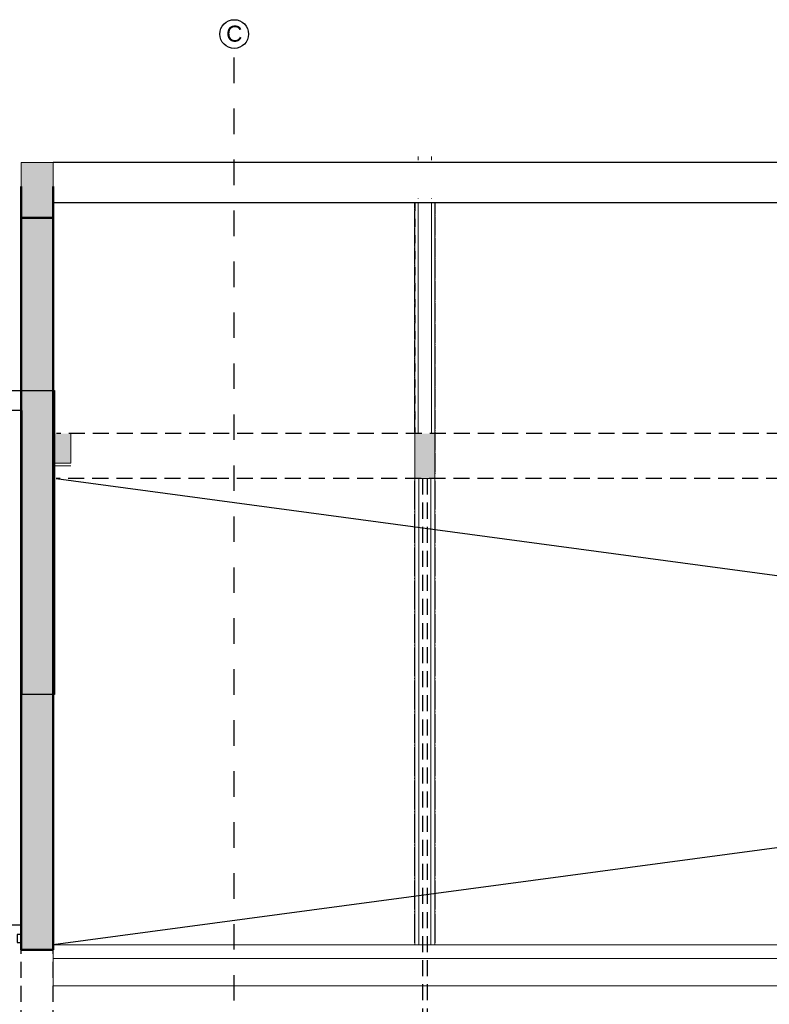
# Model space of a CAD drawing. Header units: metres. Extents: x -18231 to -17951, y 15132 to 15402.
# Tile 93 of 144: x -18163 to -18153, y 15322 to 15334. Entities that reach past the tile are written whole.
import ezdxf

# ---------------------------------------------------------------- set-up
doc = ezdxf.new("R2010")
doc.units = ezdxf.units.M
for name, pattern in [('Oculto', [7.14375, 4.7625, -2.38125]), ('Trazo', [6.35, 3.175, -3.175]), ('Trazo pequeño', [3, 2, -1])]:
    doc.linetypes.add(name, pattern=pattern)
doc.layers.get('0').update_dxf_attribs({"color": 1})
for name, color, linetype, lineweight in [('A-GLAZ-CWMG', 51, 'Continuous', 18), ('I-FURN', 30, 'Continuous', 18), ('MUROS', 113, 'Continuous', 18), ('S-BEAM', 12, 'Continuous', 18), ('S-COLS', 52, 'Continuous', 18)]:
    doc.layers.add(name, color=color, linetype=linetype, lineweight=lineweight)
for name, color, linetype in [('ABERTURAS', 1, 'Continuous'), ('COTAS', 1, 'Continuous'), ('HATCH', 251, 'Continuous'), ('PROYECTADAS', 2, 'Continuous'), ('TEXTOS', 1, 'Continuous')]:
    doc.layers.add(name, color=color, linetype=linetype)
doc.styles.add('Romans', font='arial.ttf', dxfattribs={"height": 0.2})
doc.dimstyles.get("Standard").update_dxf_attribs({"dimtxt": 0.2, "dimasz": 0.18, "dimexe": 0.18, "dimexo": 0.0625, "dimgap": 0.09, "dimtad": 0, "dimzin": 0, "dimdsep": 46, "dimtxsty": 'Romans', "dimblk": 'OBLIQUE', "dimcen": 0.09, "dimse1": 1, "dimse2": 1, "dimadec": 0, "dimazin": 0, "dimtfac": 1, "dimtofl": 0, "dimtmove": 2, "dimatfit": 2, "dimldrblk": 'OBLIQUE', "dimfxl": 1, "dimtolj": 1, "dimtzin": 0, "dimarcsym": 0})

# ---------------------------------------------------------------- blocks, each defined once
blk = doc.blocks.new('Pilar rectangular hormigón - 250 x 560 mm 2-475783-Nivel 1')
at = {"layer": 'S-COLS'}
for p, q in [((125, 280), (-125, 280)), ((-125, 280), (-125, -280)), ((125, -280), (125, 280)), ((-125, -280), (-82.5, -280)), ((82.5, -280), (125, -280))]:
    blk.add_line(p, q, dxfattribs=at)
blk = doc.blocks.new('Montante rectangular - Montante rectangular - 5 x 10 cm-354784-Nivel 1')
at = {"layer": 'A-GLAZ-CWMG', "lineweight": 25}
for p, q in [((-25, 50), (25, 50)), ((-25, -50), (-25, 50)), ((25, 50), (25, -50)), ((25, -50), (-25, -50))]:
    blk.add_line(p, q, dxfattribs=at)
blk = doc.blocks.new('Baranda n1 - Baranda n1-434861-Nivel 1')
at = {"layer": 'I-FURN'}
for p, q in [((-22643, -2824), (20587, -2824)), ((20587, -2824), (20587, -3164)), ((-22643, -3164), (20587, -3164)), ((20587, -3164), (20587, -3273)), ((20587, -3334), (-22643, -3334))]:
    blk.add_line(p, q, dxfattribs=at)
blk = doc.blocks.new('Calibre delgado-Ángulos - L140 x 40-473297-Nivel 1')
at = {"layer": 'S-BEAM'}
for p, q in [((-2900, -50), (-2900, 0)), ((-2900, 0), (2900, 0)), ((2900, 0), (2900, -50)), ((-2900, -50), (2900, -50))]:
    blk.add_line(p, q, dxfattribs=at)
at = {"layer": 'S-BEAM', "linetype": 'Oculto'}
blk.add_line((-2900, -1.5875), (2900, -1.5875), dxfattribs=at)
blk = doc.blocks.new('HSS-Tubo estructural redondo - HSS 0_01-474938-Nivel 1')
at = {"layer": 'S-BEAM'}
for radius, start, end in [(5, 90, 180), (5, 180, 270), (4, 90, 180), (4, 180, 270)]:
    blk.add_arc((-18703, -9134), radius, start, end, dxfattribs=at)
blk = doc.blocks.new('HSS-Tubo estructural redondo - HSS 0_01-V63-Nivel 1')
at = {"layer": 'S-BEAM'}
for radius in [5, 4]:
    blk.add_arc((-18703, -3334), radius, 180, 270, dxfattribs=at)
blk = doc.blocks.new('HSS-Tubo estructural redondo - HSS 0_01-474939-Nivel 1')
at = {"layer": 'S-BEAM'}
blk.add_line((-18708, -8752), (-18708, -9103), dxfattribs=at)
for centre, major_axis, start_param, end_param in [((-18703, -8752), (5, 0), 1.570796, 3.141593), ((-18703, -9103), (5, 0), 1.570796, 3.141593), ((-18703, -9103), (5, 0), 3.141593, 4.712389), ((-18703, -9103), (4, 0), 1.570796, 3.141593), ((-18703, -9103), (4, 0), 3.141593, 4.712389)]:
    blk.add_ellipse(centre, major_axis=major_axis, ratio=0.769976, start_param=start_param, end_param=end_param, dxfattribs=at)
blk = doc.blocks.new('HSS-Tubo estructural redondo - HSS 0_01-V64-Nivel 1')
at = {"layer": 'S-BEAM'}
blk.add_line((-18708, -8337), (-18708, -8688), dxfattribs=at)
for centre, major_axis, start_param, end_param in [((-18703, -8337), (-5, 0), 4.712389, 6.283185), ((-18703, -8337), (5, 0), 3.141593, 4.712389), ((-18703, -8337), (4, 0), 1.570796, 3.141593), ((-18703, -8337), (4, 0), 3.141593, 4.712389), ((-18703, -8688), (5, 0), 3.141593, 4.712389)]:
    blk.add_ellipse(centre, major_axis=major_axis, ratio=0.769976, start_param=start_param, end_param=end_param, dxfattribs=at)
blk = doc.blocks.new('Calibre delgado-Ángulos - L140 x 40-475031-Nivel 1')
at = {"layer": 'S-BEAM'}
for p, q in [((-2900, 0), (-2900, 50)), ((2900, 50), (-2900, 50)), ((2900, 0), (-2900, 0)), ((2900, 50), (2900, 0))]:
    blk.add_line(p, q, dxfattribs=at)
at = {"layer": 'S-BEAM', "linetype": 'Oculto'}
blk.add_line((-2900, 1.5875), (2900, 1.5875), dxfattribs=at)
blk = doc.blocks.new('HSS-Tubo estructural redondo - HSS 0_01-475032-Nivel 1')
at = {"layer": 'S-BEAM'}
for radius, start, end in [(5, 0, 90), (4, 0, 90), (5, 270, 0), (4, 270, 0)]:
    blk.add_arc((-18453, -9134), radius, start, end, dxfattribs=at)
blk = doc.blocks.new('HSS-Tubo estructural redondo - HSS 0_01-V65-Nivel 1')
at = {"layer": 'S-BEAM'}
for radius, end in [(5, 360), (4, 0)]:
    blk.add_arc((-18453, -3334), radius, 270, end, dxfattribs=at)
blk = doc.blocks.new('HSS-Tubo estructural redondo - HSS 0_01-475033-Nivel 1')
at = {"layer": 'S-BEAM'}
blk.add_line((-18448, -9103), (-18448, -8752), dxfattribs=at)
for centre, major_axis, start_param, end_param in [((-18453, -8752), (-5, 0), 3.141593, 4.712389), ((-18453, -9103), (5, 0), 0, 1.570796), ((-18453, -9103), (4, 0), 0, 1.570796), ((-18453, -9103), (5, 0), 4.712389, 6.283185), ((-18453, -9103), (4, 0), 4.712389, 6.283185)]:
    blk.add_ellipse(centre, major_axis=major_axis, ratio=0.769976, start_param=start_param, end_param=end_param, dxfattribs=at)
blk = doc.blocks.new('HSS-Tubo estructural redondo - HSS 0_01-V66-Nivel 1')
at = {"layer": 'S-BEAM'}
blk.add_line((-18448, -8688), (-18448, -8337), dxfattribs=at)
for centre, major_axis, start_param, end_param in [((-18453, -8337), (5, 0), 0, 1.570796), ((-18453, -8337), (4, 0), 0, 1.570796), ((-18453, -8337), (-5, 0), 1.570796, 3.141593), ((-18453, -8337), (4, 0), 4.712389, 6.283185), ((-18453, -8688), (5, 0), 4.712389, 6.283185)]:
    blk.add_ellipse(centre, major_axis=major_axis, ratio=0.769976, start_param=start_param, end_param=end_param, dxfattribs=at)
blk = doc.blocks.new('Calibre delgado-Ángulos - L140 x 40-484132-Nivel 1')
at = {"layer": 'S-BEAM'}
blk.add_line((-1493, 0), (1377, 0), dxfattribs=at)
at = {"layer": 'S-BEAM', "linetype": 'Oculto'}
blk.add_line((-1493, -2), (1377, -2), dxfattribs=at)
blk = doc.blocks.new('HSS-Tubo estructural redondo - HSS 0_01-476277-Nivel 1')
at = {"layer": 'S-BEAM'}
blk.add_line((-18708, -12429), (-18708, -12564), dxfattribs=at)
for major_axis, start_param, end_param in [((-5, 0), 4.712389, 6.283185), ((5, 0), 3.141593, 4.712389), ((4, 0), 1.570796, 3.141593), ((-4, 0), 0, 1.570796)]:
    blk.add_ellipse((-18703, -12429), major_axis=major_axis, ratio=0.881742, start_param=start_param, end_param=end_param, dxfattribs=at)
blk = doc.blocks.new('HSS-Tubo estructural redondo - HSS 0_01-V67-Nivel 1')
at = {"layer": 'S-BEAM'}
blk.add_line((-18708, -12162), (-18708, -12388), dxfattribs=at)
for centre, major_axis, start_param, end_param in [((-18703, -12162), (5, 0), 1.570796, 3.141593), ((-18703, -12388), (-5, 0), 4.712389, 6.283185), ((-18703, -12388), (5, 0), 3.141593, 4.712389), ((-18703, -12388), (4, 0), 1.570796, 3.141593), ((-18703, -12388), (-4, 0), 0, 1.570796)]:
    blk.add_ellipse(centre, major_axis=major_axis, ratio=0.881742, start_param=start_param, end_param=end_param, dxfattribs=at)
blk = doc.blocks.new('HSS-Tubo estructural redondo - HSS 0_01-V68-Nivel 1')
at = {"layer": 'S-BEAM'}
blk.add_line((-18708, -11894), (-18708, -12120), dxfattribs=at)
for centre, major_axis, start_param, end_param in [((-18703, -11894), (5, 0), 1.570796, 3.141593), ((-18703, -11894), (5, 0), 3.141593, 4.712389), ((-18703, -11894), (4, 0), 1.570796, 3.141593), ((-18703, -11894), (-4, 0), 0, 1.570796), ((-18703, -12120), (-5, 0), 0, 1.570796)]:
    blk.add_ellipse(centre, major_axis=major_axis, ratio=0.881742, start_param=start_param, end_param=end_param, dxfattribs=at)
blk = doc.blocks.new('Calibre delgado-Ángulos - L140 x 40-484133-Nivel 1')
at = {"layer": 'S-BEAM', "linetype": 'Oculto'}
blk.add_line((-1243, 2), (1622, 2), dxfattribs=at)
at = {"layer": 'S-BEAM'}
for p, q in [((1622, 0), (-1243, 0)), ((1622, 42), (1622, 0))]:
    blk.add_line(p, q, dxfattribs=at)
blk = doc.blocks.new('HSS-Tubo estructural redondo - HSS 0_01-V69-Nivel 1')
at = {"layer": 'S-BEAM'}
for radius, start, end in [(5, 128.5714, 180), (4, 0, 180), (5, 0, 90), (5, 270, 360), (4, 270, 0)]:
    blk.add_arc((-18453, -9699), radius, start, end, dxfattribs=at)
blk = doc.blocks.new('HSS-Tubo estructural redondo - HSS 0_01-479359-Nivel 1')
at = {"layer": 'S-BEAM'}
blk.add_line((-18448, -12564), (-18448, -12498), dxfattribs=at)
for major_axis, start_param, end_param in [((5, 0), 0, 1.570796), ((4, 0), 0, 1.570796), ((5, 0), 4.712389, 6.283185), ((4, 0), 4.712389, 6.283185)]:
    blk.add_ellipse((-18453, -12498), major_axis=major_axis, ratio=0.907256, start_param=start_param, end_param=end_param, dxfattribs=at)
blk = doc.blocks.new('HSS-Tubo estructural redondo - HSS 0_01-V70-Nivel 1')
at = {"layer": 'S-BEAM'}
blk.add_line((-18448, -12462), (-18448, -12266), dxfattribs=at)
for centre, major_axis, start_param, end_param in [((-18453, -12266), (-5, 0), 3.141593, 4.712389), ((-18453, -12462), (5, 0), 0, 1.570796), ((-18453, -12462), (4, 0), 0, 1.570796), ((-18453, -12462), (5, 0), 4.712389, 6.283185), ((-18453, -12462), (4, 0), 4.712389, 6.283185)]:
    blk.add_ellipse(centre, major_axis=major_axis, ratio=0.907256, start_param=start_param, end_param=end_param, dxfattribs=at)
blk = doc.blocks.new('HSS-Tubo estructural redondo - HSS 0_01-V71-Nivel 1')
at = {"layer": 'S-BEAM'}
blk.add_line((-18448, -12230), (-18448, -12034), dxfattribs=at)
for centre, major_axis, start_param, end_param in [((-18453, -12034), (5, 0), 0, 1.570796), ((-18453, -12034), (4, 0), 0, 1.570796), ((-18453, -12034), (-5, 0), 1.570796, 3.141593), ((-18453, -12034), (4, 0), 4.712389, 6.283185), ((-18453, -12230), (5, 0), 4.712389, 6.283185)]:
    blk.add_ellipse(centre, major_axis=major_axis, ratio=0.907256, start_param=start_param, end_param=end_param, dxfattribs=at)
blk = doc.blocks.new('_Oblique')
at = {"color": 0, "linetype": 'ByBlock', "lineweight": -2}
blk.add_line((-0.5, -0.5), (0.5, 0.5), dxfattribs=at)
blk = doc.blocks.new('*D1042')
at = {"layer": 'COTAS', "color": 0, "lineweight": -2, "transparency": 16777216}
blk.add_line((-18174.281, 15332.645), (-18174.281, 15332.145), dxfattribs=at)
at = {"layer": 'Defpoints', "color": 0, "transparency": 16777216}
for p in [(-18131.336, 15332.645), (-18174.281, 15332.145), (-18131.336, 15332.145)]:
    blk.add_point(p, dxfattribs=at)
at = {"layer": 'COTAS', "color": 0, "lineweight": -2, "transparency": 16777216, "xscale": 0.18, "yscale": 0.18, "zscale": 0.18}
for p, rotation in [((-18174.281, 15332.645), 90), ((-18174.281, 15332.145), 270)]:
    blk.add_blockref('_Oblique', p, dxfattribs=dict(at, rotation=rotation))
at = {"layer": 'COTAS', "color": 0, "transparency": 16777216, "insert": (-18174.698, 15332.395), "char_height": 0.2, "attachment_point": 5, "rotation": 90, "style": 'Romans'}
blk.add_mtext('\\A1;0.50', dxfattribs=at)
blk = doc.blocks.new('*D1129')
at = {"layer": 'COTAS', "color": 0, "lineweight": -2, "transparency": 16777216}
for p, q in [((-18174.281, 15332.145), (-18174.281, 15327.872)), ((-18174.281, 15322.9), (-18174.281, 15327.173))]:
    blk.add_line(p, q, dxfattribs=at)
at = {"layer": 'Defpoints', "color": 0, "transparency": 16777216}
for p in [(-18131.336, 15332.145), (-18174.281, 15322.9), (-18131.662, 15322.9)]:
    blk.add_point(p, dxfattribs=at)
at = {"layer": 'COTAS', "color": 0, "lineweight": -2, "transparency": 16777216, "xscale": 0.18, "yscale": 0.18, "zscale": 0.18}
for p, rotation in [((-18174.281, 15332.145), 90), ((-18174.281, 15322.9), 270)]:
    blk.add_blockref('_Oblique', p, dxfattribs=dict(at, rotation=rotation))
at = {"layer": 'COTAS', "color": 0, "transparency": 16777216, "insert": (-18174.281, 15327.522), "char_height": 0.2, "attachment_point": 5, "rotation": 90, "style": 'Romans'}
blk.add_mtext('\\A1;9.24', dxfattribs=at)
blk = doc.blocks.new('*D1130')
at = {"layer": 'COTAS', "color": 0, "lineweight": -2, "transparency": 16777216}
for p, q in [((-18174.698, 15322.77), (-18174.698, 15322.95)), ((-18174.281, 15322.9), (-18174.281, 15322.39)), ((-18174.281, 15322.645), (-18174.698, 15322.77))]:
    blk.add_line(p, q, dxfattribs=at)
at = {"layer": 'Defpoints', "color": 0, "transparency": 16777216}
for p in [(-18131.662, 15322.9), (-18174.281, 15322.39), (-18131.662, 15322.39)]:
    blk.add_point(p, dxfattribs=at)
at = {"layer": 'COTAS', "color": 0, "lineweight": -2, "transparency": 16777216, "xscale": 0.18, "yscale": 0.18, "zscale": 0.18}
for p, rotation in [((-18174.281, 15322.9), 90), ((-18174.281, 15322.39), 270)]:
    blk.add_blockref('_Oblique', p, dxfattribs=dict(at, rotation=rotation))
at = {"layer": 'COTAS', "color": 0, "transparency": 16777216, "insert": (-18174.698, 15323.281), "char_height": 0.2, "attachment_point": 5, "rotation": 90, "style": 'Romans'}
blk.add_mtext('\\A1;0.51', dxfattribs=at)
blk = doc.blocks.new('*D1131')
at = {"layer": 'COTAS', "color": 0, "lineweight": -2, "transparency": 16777216}
for p, q in [((-18174.281, 15322.39), (-18174.281, 15321.804)), ((-18174.281, 15320.577), (-18174.281, 15321.162))]:
    blk.add_line(p, q, dxfattribs=at)
at = {"layer": 'Defpoints', "color": 0, "transparency": 16777216}
for p in [(-18131.662, 15322.39), (-18174.281, 15320.577), (-18131.662, 15320.577)]:
    blk.add_point(p, dxfattribs=at)
at = {"layer": 'COTAS', "color": 0, "lineweight": -2, "transparency": 16777216, "xscale": 0.18, "yscale": 0.18, "zscale": 0.18}
for p, rotation in [((-18174.281, 15322.39), 90), ((-18174.281, 15320.577), 270)]:
    blk.add_blockref('_Oblique', p, dxfattribs=dict(at, rotation=rotation))
at = {"layer": 'COTAS', "color": 0, "transparency": 16777216, "insert": (-18174.281, 15321.483), "char_height": 0.2, "attachment_point": 5, "rotation": 90, "style": 'Romans'}
blk.add_mtext('\\A1;1.81', dxfattribs=at)
blk = doc.blocks.new('*D1043')
at = {"layer": 'COTAS', "color": 0, "lineweight": -2, "transparency": 16777216}
blk.add_line((-18173.281, 15332.645), (-18173.281, 15332.145), dxfattribs=at)
at = {"layer": 'Defpoints', "color": 0, "transparency": 16777216}
for p in [(-18122.864, 15332.645), (-18173.281, 15332.145), (-18122.864, 15332.145)]:
    blk.add_point(p, dxfattribs=at)
at = {"layer": 'COTAS', "color": 0, "lineweight": -2, "transparency": 16777216, "xscale": 0.18, "yscale": 0.18, "zscale": 0.18}
for p, rotation in [((-18173.281, 15332.645), 90), ((-18173.281, 15332.145), 270)]:
    blk.add_blockref('_Oblique', p, dxfattribs=dict(at, rotation=rotation))
at = {"layer": 'COTAS', "color": 0, "transparency": 16777216, "insert": (-18173.698, 15332.395), "char_height": 0.2, "attachment_point": 5, "rotation": 90, "style": 'Romans'}
blk.add_mtext('\\A1;0.50', dxfattribs=at)
blk = doc.blocks.new('*D1044')
at = {"layer": 'COTAS', "color": 0, "lineweight": -2, "transparency": 16777216}
for p, q in [((-18173.281, 15332.145), (-18173.281, 15327.872)), ((-18173.281, 15322.9), (-18173.281, 15327.173))]:
    blk.add_line(p, q, dxfattribs=at)
at = {"layer": 'Defpoints', "color": 0, "transparency": 16777216}
for p in [(-18122.864, 15332.145), (-18173.281, 15322.9), (-18122.864, 15322.9)]:
    blk.add_point(p, dxfattribs=at)
at = {"layer": 'COTAS', "color": 0, "lineweight": -2, "transparency": 16777216, "xscale": 0.18, "yscale": 0.18, "zscale": 0.18}
for p, rotation in [((-18173.281, 15332.145), 90), ((-18173.281, 15322.9), 270)]:
    blk.add_blockref('_Oblique', p, dxfattribs=dict(at, rotation=rotation))
at = {"layer": 'COTAS', "color": 0, "transparency": 16777216, "insert": (-18173.281, 15327.522), "char_height": 0.2, "attachment_point": 5, "rotation": 90, "style": 'Romans'}
blk.add_mtext('\\A1;9.24', dxfattribs=at)
blk = doc.blocks.new('*D1045')
at = {"layer": 'COTAS', "color": 0, "lineweight": -2, "transparency": 16777216}
for p, q in [((-18173.698, 15322.77), (-18173.698, 15322.95)), ((-18173.281, 15322.9), (-18173.281, 15322.39)), ((-18173.281, 15322.645), (-18173.698, 15322.77))]:
    blk.add_line(p, q, dxfattribs=at)
at = {"layer": 'Defpoints', "color": 0, "transparency": 16777216}
for p in [(-18122.864, 15322.9), (-18173.281, 15322.39), (-18122.864, 15322.39)]:
    blk.add_point(p, dxfattribs=at)
at = {"layer": 'COTAS', "color": 0, "lineweight": -2, "transparency": 16777216, "xscale": 0.18, "yscale": 0.18, "zscale": 0.18}
for p, rotation in [((-18173.281, 15322.9), 90), ((-18173.281, 15322.39), 270)]:
    blk.add_blockref('_Oblique', p, dxfattribs=dict(at, rotation=rotation))
at = {"layer": 'COTAS', "color": 0, "transparency": 16777216, "insert": (-18173.698, 15323.281), "char_height": 0.2, "attachment_point": 5, "rotation": 90, "style": 'Romans'}
blk.add_mtext('\\A1;0.51', dxfattribs=at)
blk = doc.blocks.new('*D1046')
at = {"layer": 'COTAS', "color": 0, "lineweight": -2, "transparency": 16777216}
for p, q in [((-18173.281, 15322.39), (-18173.281, 15321.918)), ((-18173.281, 15320.768), (-18173.281, 15321.239))]:
    blk.add_line(p, q, dxfattribs=at)
at = {"layer": 'Defpoints', "color": 0, "transparency": 16777216}
for p in [(-18122.864, 15322.39), (-18173.281, 15320.768), (-18122.864, 15320.768)]:
    blk.add_point(p, dxfattribs=at)
at = {"layer": 'COTAS', "color": 0, "lineweight": -2, "transparency": 16777216, "xscale": 0.18, "yscale": 0.18, "zscale": 0.18}
for p, rotation in [((-18173.281, 15322.39), 90), ((-18173.281, 15320.768), 270)]:
    blk.add_blockref('_Oblique', p, dxfattribs=dict(at, rotation=rotation))
at = {"layer": 'COTAS', "color": 0, "transparency": 16777216, "insert": (-18173.281, 15321.579), "char_height": 0.2, "attachment_point": 5, "rotation": 90, "style": 'Romans'}
blk.add_mtext('\\A1;1.62', dxfattribs=at)
blk = doc.blocks.new('*D1143')
at = {"layer": 'COTAS', "color": 0, "lineweight": -2, "transparency": 16777216}
blk.add_line((-18175.281, 15332.645), (-18175.281, 15332.145), dxfattribs=at)
at = {"layer": 'Defpoints', "color": 0, "transparency": 16777216}
for p in [(-18160.131, 15332.645), (-18175.281, 15332.145), (-18160.131, 15332.145)]:
    blk.add_point(p, dxfattribs=at)
at = {"layer": 'COTAS', "color": 0, "lineweight": -2, "transparency": 16777216, "xscale": 0.18, "yscale": 0.18, "zscale": 0.18}
for p, rotation in [((-18175.281, 15332.645), 90), ((-18175.281, 15332.145), 270)]:
    blk.add_blockref('_Oblique', p, dxfattribs=dict(at, rotation=rotation))
at = {"layer": 'COTAS', "color": 0, "transparency": 16777216, "insert": (-18175.698, 15332.395), "char_height": 0.2, "attachment_point": 5, "rotation": 90, "style": 'Romans'}
blk.add_mtext('\\A1;0.50', dxfattribs=at)
blk = doc.blocks.new('*D1144')
at = {"layer": 'COTAS', "color": 0, "lineweight": -2, "transparency": 16777216}
for p, q in [((-18175.281, 15332.145), (-18175.281, 15327.872)), ((-18175.281, 15322.9), (-18175.281, 15327.173))]:
    blk.add_line(p, q, dxfattribs=at)
at = {"layer": 'Defpoints', "color": 0, "transparency": 16777216}
for p in [(-18160.131, 15332.145), (-18175.281, 15322.9), (-18160.131, 15322.9)]:
    blk.add_point(p, dxfattribs=at)
at = {"layer": 'COTAS', "color": 0, "lineweight": -2, "transparency": 16777216, "xscale": 0.18, "yscale": 0.18, "zscale": 0.18}
for p, rotation in [((-18175.281, 15332.145), 90), ((-18175.281, 15322.9), 270)]:
    blk.add_blockref('_Oblique', p, dxfattribs=dict(at, rotation=rotation))
at = {"layer": 'COTAS', "color": 0, "transparency": 16777216, "insert": (-18175.281, 15327.522), "char_height": 0.2, "attachment_point": 5, "rotation": 90, "style": 'Romans'}
blk.add_mtext('\\A1;9.24', dxfattribs=at)
blk = doc.blocks.new('*D1145')
at = {"layer": 'COTAS', "color": 0, "lineweight": -2, "transparency": 16777216}
for p, q in [((-18175.698, 15322.77), (-18175.698, 15322.95)), ((-18175.281, 15322.9), (-18175.281, 15322.39)), ((-18175.281, 15322.645), (-18175.698, 15322.77))]:
    blk.add_line(p, q, dxfattribs=at)
at = {"layer": 'Defpoints', "color": 0, "transparency": 16777216}
for p in [(-18160.131, 15322.9), (-18175.281, 15322.39), (-18160.131, 15322.39)]:
    blk.add_point(p, dxfattribs=at)
at = {"layer": 'COTAS', "color": 0, "lineweight": -2, "transparency": 16777216, "xscale": 0.18, "yscale": 0.18, "zscale": 0.18}
for p, rotation in [((-18175.281, 15322.9), 90), ((-18175.281, 15322.39), 270)]:
    blk.add_blockref('_Oblique', p, dxfattribs=dict(at, rotation=rotation))
at = {"layer": 'COTAS', "color": 0, "transparency": 16777216, "insert": (-18175.698, 15323.281), "char_height": 0.2, "attachment_point": 5, "rotation": 90, "style": 'Romans'}
blk.add_mtext('\\A1;0.51', dxfattribs=at)
blk = doc.blocks.new('*D1146')
at = {"layer": 'COTAS', "color": 0, "lineweight": -2, "transparency": 16777216}
for p, q in [((-18175.281, 15322.39), (-18175.281, 15321.804)), ((-18175.281, 15320.577), (-18175.281, 15321.162))]:
    blk.add_line(p, q, dxfattribs=at)
at = {"layer": 'Defpoints', "color": 0, "transparency": 16777216}
for p in [(-18160.131, 15322.39), (-18175.281, 15320.577), (-18160.131, 15320.577)]:
    blk.add_point(p, dxfattribs=at)
at = {"layer": 'COTAS', "color": 0, "lineweight": -2, "transparency": 16777216, "xscale": 0.18, "yscale": 0.18, "zscale": 0.18}
for p, rotation in [((-18175.281, 15322.39), 90), ((-18175.281, 15320.577), 270)]:
    blk.add_blockref('_Oblique', p, dxfattribs=dict(at, rotation=rotation))
at = {"layer": 'COTAS', "color": 0, "transparency": 16777216, "insert": (-18175.281, 15321.483), "char_height": 0.2, "attachment_point": 5, "rotation": 90, "style": 'Romans'}
blk.add_mtext('\\A1;1.81', dxfattribs=at)
blk = doc.blocks.new('*D1058')
at = {"layer": 'COTAS', "color": 0, "lineweight": -2, "transparency": 16777216}
for p, q in [((-18172.281, 15332.645), (-18172.281, 15318.778)), ((-18172.281, 15304.053), (-18172.281, 15317.919))]:
    blk.add_line(p, q, dxfattribs=at)
at = {"layer": 'Defpoints', "color": 0, "transparency": 16777216}
for p in [(-18172.281, 15332.645), (-18118.693, 15332.645), (-18118.693, 15304.053)]:
    blk.add_point(p, dxfattribs=at)
at = {"layer": 'COTAS', "color": 0, "lineweight": -2, "transparency": 16777216, "xscale": 0.18, "yscale": 0.18, "zscale": 0.18}
for p, rotation in [((-18172.281, 15332.645), 90), ((-18172.281, 15304.053), 270)]:
    blk.add_blockref('_Oblique', p, dxfattribs=dict(at, rotation=rotation))
at = {"layer": 'COTAS', "color": 0, "transparency": 16777216, "insert": (-18172.281, 15318.349), "char_height": 0.2, "attachment_point": 5, "rotation": 90, "style": 'Romans'}
blk.add_mtext('\\A1;28.59', dxfattribs=at)

msp = doc.modelspace()

# ---------------------------------------------------------------- hatches: boundary and pattern name
at = {"layer": 'ABERTURAS'}
h = msp.add_hatch(color=256, dxfattribs=at)
h.dxf.hatch_style = 1
h.paths.add_polyline_path([(-18162.387, 15329.271), (-18162.387, 15328.9), (-18162.167, 15328.9), (-18162.167, 15329.271)])
h = msp.add_hatch(color=256, dxfattribs=at)
h.dxf.hatch_style = 1
h.paths.add_polyline_path([(-18157.88, 15328.71), (-18157.63, 15328.71), (-18157.63, 15329.271), (-18157.673, 15329.271), (-18157.88, 15329.271)])
at = {"layer": 'HATCH'}
h = msp.add_hatch(color=256, dxfattribs=at)
h.dxf.hatch_style = 1
h.paths.add_polyline_path([(-18119.093, 15332.198), (-18119.093, 15331.941), (-18118.693, 15331.941), (-18118.693, 15332.198), (-18118.693, 15332.645), (-18119.093, 15332.645)])
h.paths.add_polyline_path([(-18162.788, 15331.958), (-18162.387, 15331.958), (-18162.387, 15332.347), (-18162.387, 15332.645), (-18162.788, 15332.645), (-18162.788, 15332.347)])
h = msp.add_hatch(color=256, dxfattribs=at)
h.dxf.hatch_style = 1
h.paths.add_polyline_path([(-18162.788, 15322.84), (-18162.387, 15322.84), (-18162.387, 15331.958), (-18162.788, 15331.958)])

# ---------------------------------------------------------------- linework, layer by layer
for p, q in [((-18119.1, 15328.709), (-18162.387, 15322.9)), ((-18162.351, 15328.709), (-18119.093, 15322.9))]:
    msp.add_line(p, q)
msp.add_line((-18164.805, 15323.151), (-18162.788, 15323.151), dxfattribs=at)
msp.add_lwpolyline([(-18167.485, 15316.105), (-18167.485, 15323.524), (-18169.494, 15323.524), (-18169.494, 15322.77), (-18169.715, 15322.77), (-18169.715, 15326.557), (-18169.494, 15326.557), (-18169.494, 15325.889), (-18167.485, 15325.889), (-18167.485, 15329.807), (-18162.371, 15329.807), (-18162.371, 15326.02), (-18162.773, 15326.02), (-18162.773, 15329.556), (-18167.183, 15329.556), (-18167.183, 15325.708), (-18169.494, 15325.708), (-18169.494, 15323.704), (-18167.183, 15323.709), (-18167.183, 15315.924)], dxfattribs=at)
at = {"layer": 'MUROS'}
for p, q in [((-18162.788, 15332.347), (-18162.788, 15332.645)), ((-18162.387, 15332.645), (-18162.788, 15332.645)), ((-18162.387, 15332.645), (-18162.387, 15332.347))]:
    msp.add_line(p, q, dxfattribs=at)
at = {"layer": 'MUROS', "lineweight": 50}
for p, q in [((-18162.788, 15332.347), (-18162.788, 15322.84)), ((-18162.387, 15322.84), (-18162.387, 15332.347)), ((-18162.387, 15331.958), (-18162.788, 15331.958)), ((-18162.788, 15322.84), (-18162.387, 15322.84))]:
    msp.add_line(p, q, dxfattribs=at)
at = {"layer": 'PROYECTADAS'}
for p, q in [((-18119.093, 15332.645), (-18162.387, 15332.645)), ((-18119.093, 15332.145), (-18162.387, 15332.145))]:
    msp.add_line(p, q, dxfattribs=at)
at = {"layer": 'PROYECTADAS', "linetype": 'Trazo pequeño', "ltscale": 0.1}
for p, q in [((-18119.093, 15329.271), (-18162.345, 15329.271)), ((-18119.1, 15328.709), (-18162.351, 15328.709))]:
    msp.add_line(p, q, dxfattribs=at)
at = {"layer": 'PROYECTADAS', "color": 253, "linetype": 'Trazo pequeño', "ltscale": 0.1}
for p, q in [((-18157.785, 15328.71), (-18157.785, 15314.078)), ((-18157.725, 15328.71), (-18157.725, 15314.078)), ((-18162.788, 15321.289), (-18162.788, 15322.84)), ((-18162.387, 15321.289), (-18162.387, 15322.84))]:
    msp.add_line(p, q, dxfattribs=at)
at = {"layer": 'S-BEAM'}
for p, q in [((-18157.838, 15332.675), (-18157.838, 15332.721)), ((-18157.673, 15332.675), (-18157.673, 15332.721)), ((-18157.838, 15332.195), (-18157.838, 15332.197)), ((-18157.838, 15329.271), (-18157.838, 15332.145)), ((-18157.673, 15332.195), (-18157.673, 15332.197)), ((-18157.673, 15329.271), (-18157.673, 15332.145))]:
    msp.add_line(p, q, dxfattribs=at)
at = {"layer": 'S-COLS'}
for p, q in [((-18162.167, 15328.9), (-18162.167, 15329.271)), ((-18162.387, 15328.9), (-18162.167, 15328.9)), ((-18162.167, 15328.87), (-18162.387, 15328.87)), ((-18162.387, 15328.87), (-18162.387, 15328.499))]:
    msp.add_line(p, q, dxfattribs=at)
at = {"layer": 'TEXTOS', "linetype": 'Trazo', "ltscale": 0.1}
msp.add_line((-18160.131, 15303.156), (-18160.131, 15334.068), dxfattribs=at)
at = {"layer": 'TEXTOS'}
msp.add_circle((-18160.131, 15334.247), 0.179, dxfattribs=at)

# ---------------------------------------------------------------- block references
at = {"layer": 'A-GLAZ-CWMG', "extrusion": (0, 0, -1), "xscale": 0.00100147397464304, "yscale": 0.00100147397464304, "zscale": 0.00100147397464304, "rotation": 180}
msp.add_blockref('Montante rectangular - Montante rectangular - 5 x 10 cm-354784-Nivel 1', (18162.813, 15322.981), dxfattribs=at)
at = {"layer": 'I-FURN', "xscale": 0.00100147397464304, "yscale": 0.00100147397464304, "zscale": 0.00100147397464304, "rotation": 180}
msp.add_blockref('Baranda n1 - Baranda n1-434861-Nivel 1', (-18141.77, 15319.562), dxfattribs=at)
at = {"layer": 'S-BEAM', "xscale": 0.00100147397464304, "yscale": 0.00100147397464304, "zscale": 0.00100147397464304}
for name, p, rotation in [('HSS-Tubo estructural redondo - HSS 0_01-479359-Nivel 1', (-18176.361, 15319.562), 180), ('Calibre delgado-Ángulos - L140 x 40-484133-Nivel 1', (-18157.88, 15330.899), 270.0000000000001), ('Calibre delgado-Ángulos - L140 x 40-484132-Nivel 1', (-18157.63, 15330.649), 269.9999999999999), ('HSS-Tubo estructural redondo - HSS 0_01-476277-Nivel 1', (-18176.361, 15319.562), 180), ('HSS-Tubo estructural redondo - HSS 0_01-475032-Nivel 1', (-18176.361, 15322.912), 180), ('HSS-Tubo estructural redondo - HSS 0_01-V70-Nivel 1', (-18176.361, 15319.562), 180), ('HSS-Tubo estructural redondo - HSS 0_01-474938-Nivel 1', (-18176.361, 15322.841), 180), ('HSS-Tubo estructural redondo - HSS 0_01-V67-Nivel 1', (-18176.361, 15319.562), 180), ('HSS-Tubo estructural redondo - HSS 0_01-475032-Nivel 1', (-18176.361, 15322.68), 180), ('HSS-Tubo estructural redondo - HSS 0_01-V71-Nivel 1', (-18176.361, 15319.562), 180), ('HSS-Tubo estructural redondo - HSS 0_01-474938-Nivel 1', (-18176.361, 15322.573), 180), ('HSS-Tubo estructural redondo - HSS 0_01-V68-Nivel 1', (-18176.361, 15319.562), 180), ('HSS-Tubo estructural redondo - HSS 0_01-475032-Nivel 1', (-18176.361, 15322.448), 180), ('HSS-Tubo estructural redondo - HSS 0_01-V70-Nivel 1', (-18176.361, 15319.098), 180), ('HSS-Tubo estructural redondo - HSS 0_01-474938-Nivel 1', (-18176.361, 15322.305), 180), ('HSS-Tubo estructural redondo - HSS 0_01-V67-Nivel 1', (-18176.361, 15319.026), 180), ('HSS-Tubo estructural redondo - HSS 0_01-475032-Nivel 1', (-18176.361, 15322.216), 180), ('HSS-Tubo estructural redondo - HSS 0_01-V71-Nivel 1', (-18176.361, 15319.098), 180), ('HSS-Tubo estructural redondo - HSS 0_01-474938-Nivel 1', (-18176.361, 15322.037), 180), ('HSS-Tubo estructural redondo - HSS 0_01-V68-Nivel 1', (-18176.361, 15319.026), 180), ('HSS-Tubo estructural redondo - HSS 0_01-475032-Nivel 1', (-18176.361, 15321.984), 180), ('HSS-Tubo estructural redondo - HSS 0_01-V70-Nivel 1', (-18176.361, 15318.633), 180), ('HSS-Tubo estructural redondo - HSS 0_01-475032-Nivel 1', (-18176.361, 15321.752), 180), ('HSS-Tubo estructural redondo - HSS 0_01-474938-Nivel 1', (-18176.361, 15321.769), 180), ('HSS-Tubo estructural redondo - HSS 0_01-V67-Nivel 1', (-18176.361, 15318.49), 180), ('HSS-Tubo estructural redondo - HSS 0_01-V71-Nivel 1', (-18176.361, 15318.633), 180), ('HSS-Tubo estructural redondo - HSS 0_01-475032-Nivel 1', (-18176.361, 15321.519), 180), ('HSS-Tubo estructural redondo - HSS 0_01-V70-Nivel 1', (-18176.361, 15318.169), 180), ('HSS-Tubo estructural redondo - HSS 0_01-474938-Nivel 1', (-18176.361, 15321.501), 180), ('HSS-Tubo estructural redondo - HSS 0_01-V68-Nivel 1', (-18176.361, 15318.49), 180), ('HSS-Tubo estructural redondo - HSS 0_01-475032-Nivel 1', (-18176.361, 15321.287), 180), ('HSS-Tubo estructural redondo - HSS 0_01-V71-Nivel 1', (-18176.361, 15318.169), 180), ('HSS-Tubo estructural redondo - HSS 0_01-474938-Nivel 1', (-18176.361, 15321.233), 180), ('HSS-Tubo estructural redondo - HSS 0_01-V67-Nivel 1', (-18176.361, 15317.954), 180), ('HSS-Tubo estructural redondo - HSS 0_01-475032-Nivel 1', (-18176.361, 15321.055), 180), ('HSS-Tubo estructural redondo - HSS 0_01-V70-Nivel 1', (-18176.361, 15317.705), 180), ('HSS-Tubo estructural redondo - HSS 0_01-474938-Nivel 1', (-18176.361, 15320.965), 180), ('HSS-Tubo estructural redondo - HSS 0_01-V68-Nivel 1', (-18176.361, 15317.954), 180), ('HSS-Tubo estructural redondo - HSS 0_01-475032-Nivel 1', (-18176.361, 15320.823), 180), ('HSS-Tubo estructural redondo - HSS 0_01-V71-Nivel 1', (-18176.361, 15317.705), 180), ('HSS-Tubo estructural redondo - HSS 0_01-474938-Nivel 1', (-18176.361, 15320.698), 180), ('HSS-Tubo estructural redondo - HSS 0_01-V67-Nivel 1', (-18176.361, 15317.419), 180), ('HSS-Tubo estructural redondo - HSS 0_01-475032-Nivel 1', (-18176.361, 15320.591), 180), ('HSS-Tubo estructural redondo - HSS 0_01-V70-Nivel 1', (-18176.361, 15317.241), 180), ('HSS-Tubo estructural redondo - HSS 0_01-474938-Nivel 1', (-18176.361, 15320.43), 180), ('HSS-Tubo estructural redondo - HSS 0_01-V68-Nivel 1', (-18176.361, 15317.419), 180), ('HSS-Tubo estructural redondo - HSS 0_01-475032-Nivel 1', (-18176.361, 15320.359), 180), ('HSS-Tubo estructural redondo - HSS 0_01-V71-Nivel 1', (-18176.361, 15317.241), 180), ('HSS-Tubo estructural redondo - HSS 0_01-474938-Nivel 1', (-18176.361, 15320.162), 180), ('HSS-Tubo estructural redondo - HSS 0_01-V69-Nivel 1', (-18176.361, 15319.562), 180), ('HSS-Tubo estructural redondo - HSS 0_01-V67-Nivel 1', (-18176.361, 15316.883), 180), ('HSS-Tubo estructural redondo - HSS 0_01-474938-Nivel 1', (-18176.361, 15319.894), 180), ('HSS-Tubo estructural redondo - HSS 0_01-V68-Nivel 1', (-18176.361, 15316.883), 180), ('HSS-Tubo estructural redondo - HSS 0_01-475032-Nivel 1', (-18176.361, 15319.562), 180), ('Calibre delgado-Ángulos - L140 x 40-475031-Nivel 1', (-18157.88, 15325.805), 270.0000000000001), ('Calibre delgado-Ángulos - L140 x 40-473297-Nivel 1', (-18157.63, 15325.805), 269.9999999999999), ('HSS-Tubo estructural redondo - HSS 0_01-474938-Nivel 1', (-18176.361, 15319.626), 180), ('HSS-Tubo estructural redondo - HSS 0_01-474938-Nivel 1', (-18176.361, 15319.562), 180), ('HSS-Tubo estructural redondo - HSS 0_01-475033-Nivel 1', (-18176.361, 15319.562), 180), ('HSS-Tubo estructural redondo - HSS 0_01-474939-Nivel 1', (-18176.361, 15319.562), 180), ('HSS-Tubo estructural redondo - HSS 0_01-475032-Nivel 1', (-18176.361, 15319.147), 180), ('HSS-Tubo estructural redondo - HSS 0_01-V66-Nivel 1', (-18176.361, 15319.562), 180), ('HSS-Tubo estructural redondo - HSS 0_01-474938-Nivel 1', (-18176.361, 15319.147), 180), ('HSS-Tubo estructural redondo - HSS 0_01-V64-Nivel 1', (-18176.361, 15319.562), 180), ('HSS-Tubo estructural redondo - HSS 0_01-475032-Nivel 1', (-18176.361, 15318.732), 180), ('HSS-Tubo estructural redondo - HSS 0_01-475033-Nivel 1', (-18176.361, 15318.732), 180), ('HSS-Tubo estructural redondo - HSS 0_01-474938-Nivel 1', (-18176.361, 15318.732), 180), ('HSS-Tubo estructural redondo - HSS 0_01-474939-Nivel 1', (-18176.361, 15318.732), 180), ('HSS-Tubo estructural redondo - HSS 0_01-475032-Nivel 1', (-18176.361, 15318.317), 180), ('HSS-Tubo estructural redondo - HSS 0_01-474938-Nivel 1', (-18176.361, 15318.317), 180), ('HSS-Tubo estructural redondo - HSS 0_01-V66-Nivel 1', (-18176.361, 15318.732), 180), ('HSS-Tubo estructural redondo - HSS 0_01-V64-Nivel 1', (-18176.361, 15318.732), 180), ('HSS-Tubo estructural redondo - HSS 0_01-475032-Nivel 1', (-18176.361, 15317.902), 180), ('HSS-Tubo estructural redondo - HSS 0_01-475033-Nivel 1', (-18176.361, 15317.902), 180), ('HSS-Tubo estructural redondo - HSS 0_01-474938-Nivel 1', (-18176.361, 15317.902), 180), ('HSS-Tubo estructural redondo - HSS 0_01-474939-Nivel 1', (-18176.361, 15317.902), 180), ('HSS-Tubo estructural redondo - HSS 0_01-475032-Nivel 1', (-18176.361, 15317.487), 180), ('HSS-Tubo estructural redondo - HSS 0_01-V66-Nivel 1', (-18176.361, 15317.902), 180), ('HSS-Tubo estructural redondo - HSS 0_01-474938-Nivel 1', (-18176.361, 15317.487), 180), ('HSS-Tubo estructural redondo - HSS 0_01-V64-Nivel 1', (-18176.361, 15317.902), 180), ('HSS-Tubo estructural redondo - HSS 0_01-475032-Nivel 1', (-18176.361, 15317.072), 180), ('HSS-Tubo estructural redondo - HSS 0_01-475033-Nivel 1', (-18176.361, 15317.072), 180), ('HSS-Tubo estructural redondo - HSS 0_01-474938-Nivel 1', (-18176.361, 15317.072), 180), ('HSS-Tubo estructural redondo - HSS 0_01-474939-Nivel 1', (-18176.361, 15317.072), 180), ('HSS-Tubo estructural redondo - HSS 0_01-475032-Nivel 1', (-18176.361, 15316.657), 180), ('HSS-Tubo estructural redondo - HSS 0_01-V66-Nivel 1', (-18176.361, 15317.072), 180), ('HSS-Tubo estructural redondo - HSS 0_01-474938-Nivel 1', (-18176.361, 15316.657), 180), ('HSS-Tubo estructural redondo - HSS 0_01-V64-Nivel 1', (-18176.361, 15317.072), 180), ('HSS-Tubo estructural redondo - HSS 0_01-475032-Nivel 1', (-18176.361, 15316.242), 180), ('HSS-Tubo estructural redondo - HSS 0_01-474938-Nivel 1', (-18176.361, 15316.242), 180), ('HSS-Tubo estructural redondo - HSS 0_01-475033-Nivel 1', (-18176.361, 15316.242), 180), ('HSS-Tubo estructural redondo - HSS 0_01-474939-Nivel 1', (-18176.361, 15316.242), 180), ('HSS-Tubo estructural redondo - HSS 0_01-475032-Nivel 1', (-18176.361, 15315.827), 180), ('HSS-Tubo estructural redondo - HSS 0_01-V66-Nivel 1', (-18176.361, 15316.242), 180), ('HSS-Tubo estructural redondo - HSS 0_01-474938-Nivel 1', (-18176.361, 15315.827), 180), ('HSS-Tubo estructural redondo - HSS 0_01-V64-Nivel 1', (-18176.361, 15316.242), 180), ('HSS-Tubo estructural redondo - HSS 0_01-475032-Nivel 1', (-18176.361, 15315.412), 180), ('HSS-Tubo estructural redondo - HSS 0_01-475033-Nivel 1', (-18176.361, 15315.412), 180), ('HSS-Tubo estructural redondo - HSS 0_01-474938-Nivel 1', (-18176.361, 15315.412), 180), ('HSS-Tubo estructural redondo - HSS 0_01-474939-Nivel 1', (-18176.361, 15315.412), 180), ('HSS-Tubo estructural redondo - HSS 0_01-475032-Nivel 1', (-18176.361, 15314.997), 180), ('HSS-Tubo estructural redondo - HSS 0_01-V66-Nivel 1', (-18176.361, 15315.412), 180), ('HSS-Tubo estructural redondo - HSS 0_01-474938-Nivel 1', (-18176.361, 15314.997), 180), ('HSS-Tubo estructural redondo - HSS 0_01-V64-Nivel 1', (-18176.361, 15315.412), 180), ('HSS-Tubo estructural redondo - HSS 0_01-475032-Nivel 1', (-18176.361, 15314.582), 180), ('HSS-Tubo estructural redondo - HSS 0_01-475033-Nivel 1', (-18176.361, 15314.582), 180), ('HSS-Tubo estructural redondo - HSS 0_01-474938-Nivel 1', (-18176.361, 15314.582), 180), ('HSS-Tubo estructural redondo - HSS 0_01-474939-Nivel 1', (-18176.361, 15314.582), 180), ('HSS-Tubo estructural redondo - HSS 0_01-475032-Nivel 1', (-18176.361, 15314.167), 180), ('HSS-Tubo estructural redondo - HSS 0_01-474938-Nivel 1', (-18176.361, 15314.167), 180), ('HSS-Tubo estructural redondo - HSS 0_01-V66-Nivel 1', (-18176.361, 15314.582), 180), ('HSS-Tubo estructural redondo - HSS 0_01-V64-Nivel 1', (-18176.361, 15314.582), 180), ('HSS-Tubo estructural redondo - HSS 0_01-V65-Nivel 1', (-18176.361, 15319.562), 180), ('HSS-Tubo estructural redondo - HSS 0_01-V63-Nivel 1', (-18176.361, 15319.562), 180)]:
    msp.add_blockref(name, p, dxfattribs=dict(at, rotation=rotation))
at = {"layer": 'S-COLS', "xscale": 0.00100147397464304, "yscale": 0.00100147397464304, "zscale": 0.00100147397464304, "rotation": 180}
msp.add_blockref('Pilar rectangular hormigón - 250 x 560 mm 2-475783-Nivel 1', (-18157.755, 15328.99), dxfattribs=at)

# ---------------------------------------------------------------- texts
at = {"layer": 'TEXTOS', "insert": (-18160.231, 15334.352), "char_height": 0.2, "attachment_point": 1, "style": 'Romans'}
msp.add_mtext_dynamic_manual_height_columns('C', width=0.63327, gutter_width=0.5, heights=[0], dxfattribs=at)

# ---------------------------------------------------------------- dimensions: what is measured, and where the dimension line sits
at = {"layer": 'COTAS'}
for base, p1, p2, picture, middle in [((-18175.281, 15332.145), (-18160.131, 15332.645), (-18160.131, 15332.145), '*D1143', (-18175.698, 15332.395)), ((-18174.281, 15332.145), (-18131.336, 15332.645), (-18131.336, 15332.145), '*D1042', (-18174.698, 15332.395)), ((-18173.281, 15332.145), (-18122.864, 15332.645), (-18122.864, 15332.145), '*D1043', (-18173.698, 15332.395)), ((-18172.281, 15332.645), (-18118.693, 15304.053), (-18118.693, 15332.645), '*D1058', (-18172.281, 15318.349))]:
    dim = msp.add_linear_dim(base=base, p1=p1, p2=p2, angle=270, dimstyle='Standard', dxfattribs=at)
    dim.commit()
    dim.dimension.update_dxf_attribs({"geometry": picture, "text_midpoint": middle})
for base, p1, p2, picture, middle in [((-18175.2812, 15322.9003), (-18160.1306, 15332.1446), (-18160.1306, 15322.9003), '*D1144', (-18175.2812, 15327.5224)), ((-18174.2812, 15322.9003), (-18131.3364, 15332.1446), (-18131.662, 15322.9003), '*D1129', (-18174.2812, 15327.5224)), ((-18173.2812, 15322.9003), (-18122.8644, 15332.1446), (-18122.8644, 15322.9003), '*D1044', (-18173.2812, 15327.5224)), ((-18175.281, 15322.39), (-18160.131, 15322.9), (-18160.131, 15322.39), '*D1145', (-18175.698, 15323.04)), ((-18174.281, 15322.39), (-18131.662, 15322.9), (-18131.662, 15322.39), '*D1130', (-18174.698, 15323.04)), ((-18173.281, 15322.39), (-18122.864, 15322.9), (-18122.864, 15322.39), '*D1045', (-18173.698, 15323.04)), ((-18175.281, 15320.577), (-18160.131, 15322.39), (-18160.131, 15320.577), '*D1146', (-18175.281, 15321.483)), ((-18174.281, 15320.577), (-18131.662, 15322.39), (-18131.662, 15320.577), '*D1131', (-18174.281, 15321.483)), ((-18173.281, 15320.768), (-18122.864, 15322.39), (-18122.864, 15320.768), '*D1046', (-18173.281, 15321.579))]:
    dim = msp.add_linear_dim(base=base, p1=p1, p2=p2, angle=270, dimstyle='Standard', override={"dimtmove": 1}, dxfattribs=at)
    dim.commit()
    dim.dimension.update_dxf_attribs({"geometry": picture, "text_midpoint": middle})

doc.saveas('drawing.dxf')
